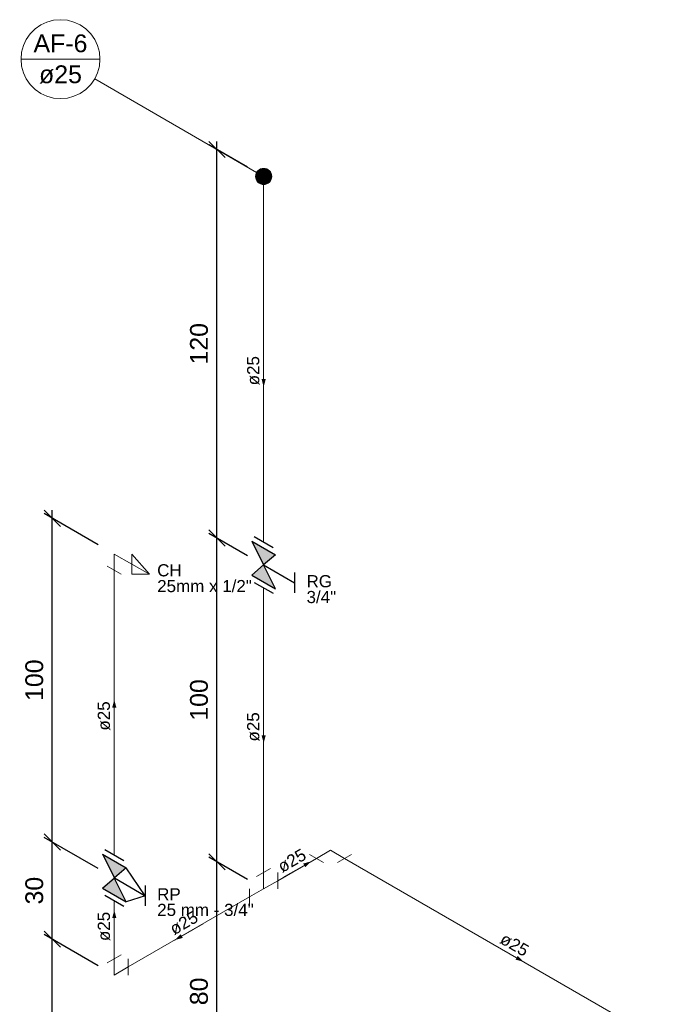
# Model space of a CAD drawing. Header units: millimetres. Extents: x 1950.1 to 1975.8, y 4154.8 to 4183.
# Tile 4 of 4: x 1956.6 to 1964.7, y 4170.8 to 4183. Entities that reach past the tile are written whole.
import ezdxf

# ---------------------------------------------------------------- set-up
doc = ezdxf.new("R2010")
doc.units = ezdxf.units.MM
doc.header["$MEASUREMENT"] = 0
for name, color, linetype, lineweight in [('AF-Colunas', 4, 'Continuous', 5), ('AF-Condutos', 4, 'Continuous', 5), ('AF-Conexões', 9, 'Continuous', 5), ('AF-Indicação coluna', 5, 'Continuous', 5), ('AF-Sentido conduto', 9, 'Continuous', 5), ('AF-Textos conduto', 7, 'Continuous', 5), ('Cotas', 1, 'Continuous', 5), ('Texto da cota', 7, 'Continuous', 5), ('Textos', 7, 'Continuous', 5)]:
    doc.layers.add(name, color=color, linetype=linetype, lineweight=lineweight)
doc.layers.add('Simbolos', color=5, linetype='Continuous')
doc.layers.add('Simbolos_int', color=2, linetype='Continuous')
doc.styles.add('Arial', font='txt')
doc.dimstyles.new('UM_25.000000', dxfattribs={"dimtxt": 0.18, "dimasz": 0.2, "dimexe": 0.1, "dimexo": 0.2, "dimgap": 0, "dimtad": 1, "dimtih": 1, "dimtoh": 1, "dimdec": 1, "dimlfac": 25, "dimzin": 0, "dimdsep": 46, "dimtxsty": 'Standard', "dimcen": 0.09, "dimdle": 0.1, "dimadec": 1, "dimazin": 2, "dimtfac": 1, "dimtdec": 4, "dimtofl": 0, "dimtmove": 0, "dimatfit": 3, "dimfxl": 1, "dimtolj": 1, "dimarcsym": 0})

# ---------------------------------------------------------------- blocks, each defined once
blk = doc.blocks.new('_Oblique')
at = {"color": 0, "linetype": 'ByBlock', "lineweight": -2}
blk.add_line((-0.5, -0.5), (0.5, 0.5), dxfattribs=at)
blk = doc.blocks.new('*D12')
at = {"layer": 'Cotas', "color": 0, "lineweight": -2}
for p, q in [((1959.442, 4172.356), (1958.965, 4172.631)), ((1959.065, 4169.274), (1959.065, 4172.674)), ((1959.442, 4169.156), (1958.965, 4169.431))]:
    blk.add_line(p, q, dxfattribs=at)
at = {"layer": 'Defpoints', "color": 0}
for p in [(1959.065, 4172.574), (1959.642, 4172.241), (1959.642, 4169.041)]:
    blk.add_point(p, dxfattribs=at)
at = {"layer": 'Cotas', "color": 0, "lineweight": -2, "xscale": 0.2, "yscale": 0.2, "zscale": 0.2}
for p, rotation in [((1959.065, 4172.574), 90), ((1959.065, 4169.374), 270)]:
    blk.add_blockref('_Oblique', p, dxfattribs=dict(at, rotation=rotation))
blk = doc.blocks.new('*D13')
at = {"layer": 'Cotas', "color": 0, "lineweight": -2}
for p, q in [((1959.442, 4176.356), (1958.965, 4176.631)), ((1959.065, 4172.474), (1959.065, 4176.674)), ((1959.442, 4172.356), (1958.965, 4172.631))]:
    blk.add_line(p, q, dxfattribs=at)
at = {"layer": 'Defpoints', "color": 0}
for p in [(1959.065, 4176.574), (1959.642, 4176.241), (1959.642, 4172.241)]:
    blk.add_point(p, dxfattribs=at)
at = {"layer": 'Cotas', "color": 0, "lineweight": -2, "xscale": 0.2, "yscale": 0.2, "zscale": 0.2}
for p, rotation in [((1959.065, 4176.574), 90), ((1959.065, 4172.574), 270)]:
    blk.add_blockref('_Oblique', p, dxfattribs=dict(at, rotation=rotation))
blk = doc.blocks.new('*D14')
at = {"layer": 'Cotas', "color": 0, "lineweight": -2}
for p, q in [((1959.065, 4176.474), (1959.065, 4181.474)), ((1959.442, 4181.156), (1958.965, 4181.431)), ((1959.442, 4176.356), (1958.965, 4176.631))]:
    blk.add_line(p, q, dxfattribs=at)
at = {"layer": 'Defpoints', "color": 0}
for p in [(1959.065, 4181.374), (1959.642, 4181.041), (1959.642, 4176.241)]:
    blk.add_point(p, dxfattribs=at)
at = {"layer": 'Cotas', "color": 0, "lineweight": -2, "xscale": 0.2, "yscale": 0.2, "zscale": 0.2}
for p, rotation in [((1959.065, 4181.374), 90), ((1959.065, 4176.574), 270)]:
    blk.add_blockref('_Oblique', p, dxfattribs=dict(at, rotation=rotation))
blk = doc.blocks.new('*D15')
at = {"layer": 'Cotas', "color": 0, "lineweight": -2}
for p, q in [((1957.032, 4168.318), (1957.032, 4171.718)), ((1957.597, 4171.291), (1956.932, 4171.676)), ((1957.597, 4168.091), (1956.932, 4168.476))]:
    blk.add_line(p, q, dxfattribs=at)
at = {"layer": 'Defpoints', "color": 0}
for p in [(1957.032, 4171.618), (1957.797, 4171.176), (1957.797, 4167.976)]:
    blk.add_point(p, dxfattribs=at)
at = {"layer": 'Cotas', "color": 0, "lineweight": -2, "xscale": 0.2, "yscale": 0.2, "zscale": 0.2}
for p, rotation in [((1957.032, 4171.618), 90), ((1957.032, 4168.418), 270)]:
    blk.add_blockref('_Oblique', p, dxfattribs=dict(at, rotation=rotation))
blk = doc.blocks.new('*D16')
at = {"layer": 'Cotas', "color": 0, "lineweight": -2}
for p, q in [((1957.597, 4172.491), (1956.932, 4172.876)), ((1957.032, 4171.518), (1957.032, 4172.918)), ((1957.597, 4171.291), (1956.932, 4171.676))]:
    blk.add_line(p, q, dxfattribs=at)
at = {"layer": 'Defpoints', "color": 0}
for p in [(1957.032, 4172.818), (1957.797, 4172.376), (1957.797, 4171.176)]:
    blk.add_point(p, dxfattribs=at)
at = {"layer": 'Cotas', "color": 0, "lineweight": -2, "xscale": 0.2, "yscale": 0.2, "zscale": 0.2}
for p, rotation in [((1957.032, 4172.818), 90), ((1957.032, 4171.618), 270)]:
    blk.add_blockref('_Oblique', p, dxfattribs=dict(at, rotation=rotation))
blk = doc.blocks.new('*D17')
at = {"layer": 'Cotas', "color": 0, "lineweight": -2}
for p, q in [((1957.597, 4176.491), (1956.932, 4176.876)), ((1957.032, 4172.718), (1957.032, 4176.918)), ((1957.597, 4172.491), (1956.932, 4172.876))]:
    blk.add_line(p, q, dxfattribs=at)
at = {"layer": 'Defpoints', "color": 0}
for p in [(1957.032, 4176.818), (1957.797, 4176.376), (1957.797, 4172.376)]:
    blk.add_point(p, dxfattribs=at)
at = {"layer": 'Cotas', "color": 0, "lineweight": -2, "xscale": 0.2, "yscale": 0.2, "zscale": 0.2}
for p, rotation in [((1957.032, 4176.818), 90), ((1957.032, 4172.818), 270)]:
    blk.add_blockref('_Oblique', p, dxfattribs=dict(at, rotation=rotation))

msp = doc.modelspace()

# ---------------------------------------------------------------- hatches: boundary and pattern name
at = {"layer": 'AF-Sentido conduto', "linetype": 'Continuous'}
for points in [[(1959.6418, 4178.4409), (1959.6677, 4178.5375), (1959.616, 4178.5375)], [(1957.7973, 4174.5759), (1957.7714, 4174.4793), (1957.8232, 4174.4793)], [(1959.6418, 4174.0409), (1959.6677, 4174.1375), (1959.616, 4174.1375)], [(1960.227, 4172.5787), (1960.1304, 4172.5529), (1960.1563, 4172.508)], [(1957.7973, 4171.9759), (1957.7714, 4171.8793), (1957.8232, 4171.8793)], [(1958.5464, 4171.6084), (1958.643, 4171.6343), (1958.6171, 4171.6791)], [(1962.8494, 4171.3405), (1962.7786, 4171.4112), (1962.7528, 4171.3664)]]:
    msp.add_hatch(color=256, dxfattribs=at).paths.add_polyline_path(points)
at = {"layer": 'Simbolos', "linetype": 'Continuous'}
for points in [[(1959.6418, 4176.2409), (1959.4961, 4176.535), (1959.7871, 4176.367)], [(1959.4961, 4176.115), (1959.7871, 4175.947), (1959.6418, 4176.2409)], [(1957.7978, 4172.3756), (1957.6521, 4172.6698), (1957.9431, 4172.5018)], [(1957.6521, 4172.2498), (1957.9431, 4172.0818), (1957.7978, 4172.3756)]]:
    msp.add_hatch(color=256, dxfattribs=at).paths.add_polyline_path(points)

# ---------------------------------------------------------------- linework, layer by layer
at = {"layer": 'AF-Colunas', "const_width": 0.1}
msp.add_lwpolyline([(1959.6918, 4181.0409, 1), (1959.5918, 4181.0409, 1)], format="xyb", close=True, dxfattribs=at)
at = {"layer": 'AF-Colunas'}
msp.add_circle((1959.6418, 4181.0409), 0.1, dxfattribs=at)
at = {"layer": 'AF-Condutos'}
for p, q in [((1959.6418, 4180.9409), (1959.6418, 4176.5237)), ((1957.7973, 4172.6587), (1957.7973, 4176.1759)), ((1959.6418, 4175.9581), (1959.6418, 4172.4409)), ((1959.815, 4172.3409), (1960.2926, 4172.6166)), ((1960.639, 4172.6166), (1964.7133, 4170.2643)), ((1957.7973, 4171.3759), (1957.7973, 4172.0931)), ((1959.4686, 4172.1409), (1957.9705, 4171.2759))]:
    msp.add_line(p, q, dxfattribs=at)
at = {"layer": 'AF-Conexões'}
for p, q in [((1957.7973, 4176.3759), (1957.7973, 4176.1759)), ((1957.7973, 4176.3759), (1958.2303, 4176.1259)), ((1958.2303, 4176.1259), (1958.0138, 4176.3759)), ((1958.0138, 4176.3759), (1958.0138, 4176.1259)), ((1957.7107, 4176.2259), (1957.8839, 4176.1259)), ((1958.0138, 4176.1259), (1958.2303, 4176.1259)), ((1960.4658, 4172.7166), (1960.2926, 4172.6166)), ((1960.4658, 4172.7166), (1960.639, 4172.6166)), ((1960.3792, 4172.5666), (1960.206, 4172.6666)), ((1960.7256, 4172.6666), (1960.5524, 4172.5666)), ((1959.5552, 4172.3909), (1959.7284, 4172.4909)), ((1959.6418, 4172.2409), (1959.6418, 4172.4409)), ((1959.6418, 4172.2409), (1959.815, 4172.3409)), ((1959.815, 4172.4409), (1959.815, 4172.2409)), ((1959.4686, 4172.0409), (1959.4686, 4172.2409)), ((1959.6418, 4172.2409), (1959.4686, 4172.1409)), ((1957.7107, 4171.3259), (1957.8839, 4171.4259)), ((1957.7973, 4171.1759), (1957.7973, 4171.3759)), ((1957.9705, 4171.3759), (1957.9705, 4171.1759)), ((1957.7973, 4171.1759), (1957.9705, 4171.2759))]:
    msp.add_line(p, q, dxfattribs=at)
at = {"layer": 'AF-Indicação coluna'}
for p, q in [((1956.6451, 4182.4895), (1957.6203, 4182.4895)), ((1957.555, 4182.2457), (1959.5552, 4181.0909))]:
    msp.add_line(p, q, dxfattribs=at)
msp.add_lwpolyline([(1957.6203, 4182.4895), (1957.6129, 4182.5742), (1957.5909, 4182.6563), (1957.555, 4182.7333), (1957.5063, 4182.803), (1957.4461, 4182.8631), (1957.3765, 4182.9118), (1957.2995, 4182.9478), (1957.2174, 4182.9697), (1957.1327, 4182.9772), (1957.048, 4182.9697), (1956.9659, 4182.9478), (1956.8889, 4182.9118), (1956.8193, 4182.8631), (1956.7592, 4182.803), (1956.7104, 4182.7333), (1956.6745, 4182.6563), (1956.6525, 4182.5742), (1956.6451, 4182.4895), (1956.6525, 4182.4048), (1956.6745, 4182.3227), (1956.7104, 4182.2457), (1956.7592, 4182.1761), (1956.8193, 4182.116), (1956.8889, 4182.0672), (1956.9659, 4182.0313), (1957.048, 4182.0093), (1957.1327, 4182.0019), (1957.2174, 4182.0093), (1957.2995, 4182.0313), (1957.3765, 4182.0672), (1957.4461, 4182.116), (1957.5063, 4182.1761), (1957.555, 4182.2457), (1957.5909, 4182.3227), (1957.6129, 4182.4048), (1957.6203, 4182.4895)], dxfattribs=at)
at = {"layer": 'AF-Sentido conduto'}
for points in [[(1959.6418, 4178.8409), (1959.6418, 4178.4409)], [(1957.7973, 4174.1759), (1957.7973, 4174.5759)], [(1959.6418, 4174.4409), (1959.6418, 4174.0409)], [(1959.8806, 4172.3787), (1960.227, 4172.5787)], [(1957.7973, 4171.5759), (1957.7973, 4171.9759)], [(1958.8928, 4171.8084), (1958.5464, 4171.6084)], [(1962.5029, 4171.5405), (1962.8494, 4171.3405)]]:
    msp.add_lwpolyline(points, dxfattribs=at)
at = {"layer": 'Simbolos'}
for p, q in [((1959.4961, 4176.535), (1959.7871, 4176.367)), ((1959.4961, 4176.535), (1959.6418, 4176.2409)), ((1959.7871, 4176.367), (1959.6418, 4176.2409)), ((1959.4961, 4176.115), (1959.6418, 4176.2409)), ((1959.7871, 4175.947), (1959.6413, 4176.2412)), ((1959.6418, 4176.2409), (1960.0222, 4176.0213)), ((1959.4961, 4176.115), (1959.7871, 4175.947)), ((1960.0222, 4176.1473), (1960.0222, 4175.8953)), ((1957.6521, 4172.6698), (1957.9431, 4172.5018)), ((1957.6521, 4172.6698), (1957.7978, 4172.3756)), ((1957.9431, 4172.5018), (1957.7978, 4172.3756)), ((1958.1782, 4172.156), (1957.9431, 4172.5018)), ((1957.6521, 4172.2498), (1957.7978, 4172.3756)), ((1957.9431, 4172.0818), (1957.7973, 4172.3759)), ((1957.7978, 4172.3756), (1958.1782, 4172.156)), ((1957.6521, 4172.2498), (1957.9431, 4172.0818)), ((1958.1782, 4172.282), (1958.1782, 4172.03)), ((1958.1782, 4172.156), (1957.9431, 4172.0818))]:
    msp.add_line(p, q, dxfattribs=at)
at = {"layer": 'Simbolos_int'}
for p, q in [((1959.5246, 4176.5914), (1959.7574, 4176.457)), ((1959.5246, 4176.0258), (1959.7574, 4175.8914)), ((1957.6806, 4172.7261), (1957.9134, 4172.5917)), ((1957.6806, 4172.1605), (1957.9134, 4172.0261))]:
    msp.add_line(p, q, dxfattribs=at)

# ---------------------------------------------------------------- texts
at = {"layer": 'AF-Indicação coluna', "char_height": 0.22, "attachment_point": 8, "line_spacing_factor": 0.6, "style": 'Arial'}
for s, insert, width in [('AF-6', (1957.1327, 4182.5721), 1.300195), ('ø25', (1957.1327, 4182.1869), 1.033887)]:
    msp.add_mtext(s, dxfattribs=dict(at, insert=insert, width=width))
at = {"layer": 'AF-Textos conduto', "char_height": 0.15, "width": 0.723721, "attachment_point": 8, "line_spacing_factor": 0.6, "style": 'Arial'}
for insert, rotation in [((1959.5913, 4178.6409), 90.00021), ((1957.7468, 4174.3759), 90.00021), ((1959.5913, 4174.2409), 90.00021), ((1960.0286, 4172.5225), 30.00007), ((1958.6943, 4171.7521), 30.00007), ((1957.7468, 4171.7759), 90.00021), ((1962.7014, 4171.4842), 329.99993)]:
    msp.add_mtext('ø25', dxfattribs=dict(at, insert=insert, rotation=rotation))
at = {"layer": 'Texto da cota', "char_height": 0.22, "attachment_point": 8, "rotation": 90.00021, "line_spacing_factor": 0.9, "style": 'Arial'}
for s, insert, width in [('120', (1958.9555, 4178.9736), 1.041074), ('100', (1956.9216, 4174.818), 1.041074), ('100', (1958.9555, 4174.5736), 1.041074), ('30', (1956.9216, 4172.218), 0.707383), ('80', (1958.9555, 4170.9736), 0.707383)]:
    msp.add_mtext(s, dxfattribs=dict(at, insert=insert, width=width))
at = {"layer": 'Textos', "char_height": 0.15, "attachment_point": 7, "line_spacing_factor": 0.6, "style": 'Arial'}
for s, insert, width in [('CH', (1958.3269, 4176.0984), 0.606621), ('25mm x 1/2"', (1958.3269, 4175.9034), 2.343223), ('RG', (1960.1715, 4175.9634), 0.63), ('3/4"', (1960.1715, 4175.7684), 0.732949), ('RP', (1958.3269, 4172.0984), 0.583447), ('25 mm - 3/4"', (1958.3269, 4171.9034), 2.389775)]:
    msp.add_mtext(s, dxfattribs=dict(at, insert=insert, width=width))

# ---------------------------------------------------------------- dimensions: what is measured, and where the dimension line sits
at = {"layer": 'Cotas'}
for base, p1, p2, picture, middle in [((1959.0655, 4181.3736), (1959.6418, 4176.2409), (1959.6418, 4181.0409), '*D14', (1958.8455, 4178.9736)), ((1957.0316, 4176.818), (1957.7973, 4172.3759), (1957.7973, 4176.3759), '*D17', (1956.8116, 4174.818)), ((1959.0655, 4176.5736), (1959.6418, 4172.2409), (1959.6418, 4176.2409), '*D13', (1958.8455, 4174.5736)), ((1957.0316, 4172.818), (1957.7973, 4171.1759), (1957.7973, 4172.3759), '*D16', (1956.8116, 4172.218)), ((1959.0655, 4172.5736), (1959.6418, 4169.0409), (1959.6418, 4172.2409), '*D12', (1958.8455, 4170.9736)), ((1957.0316, 4171.618), (1957.7973, 4167.9759), (1957.7973, 4171.1759), '*D15', (1956.8116, 4170.018))]:
    dim = msp.add_linear_dim(base=base, p1=p1, p2=p2, angle=90, text=' ', dimstyle='UM_25.000000', override={"dimtxt": 0.22, "dimasz": 0.2, "dimexe": 0.1, "dimexo": 0.2, "dimtad": 1, "dimtih": 0, "dimtoh": 0, "dimdec": 1, "dimlfac": 25, "dimzin": 8, "dimtxsty": 'Arial', "dimblk": 'Oblique', "dimblk1": 'Oblique', "dimblk2": 'Oblique', "dimsah": 1, "dimdle": 0.1, "dimse1": 0, "dimse2": 0, "dimclrt": 256, "dimadec": 1, "dimazin": 3, "dimtmove": 2, "dimldrblk": 'Oblique'}, dxfattribs=at)
    dim.commit()
    dim.dimension.update_dxf_attribs({"geometry": picture, "text_midpoint": middle, "dimtype": 160, "text_rotation": 90})

doc.saveas('drawing.dxf')
